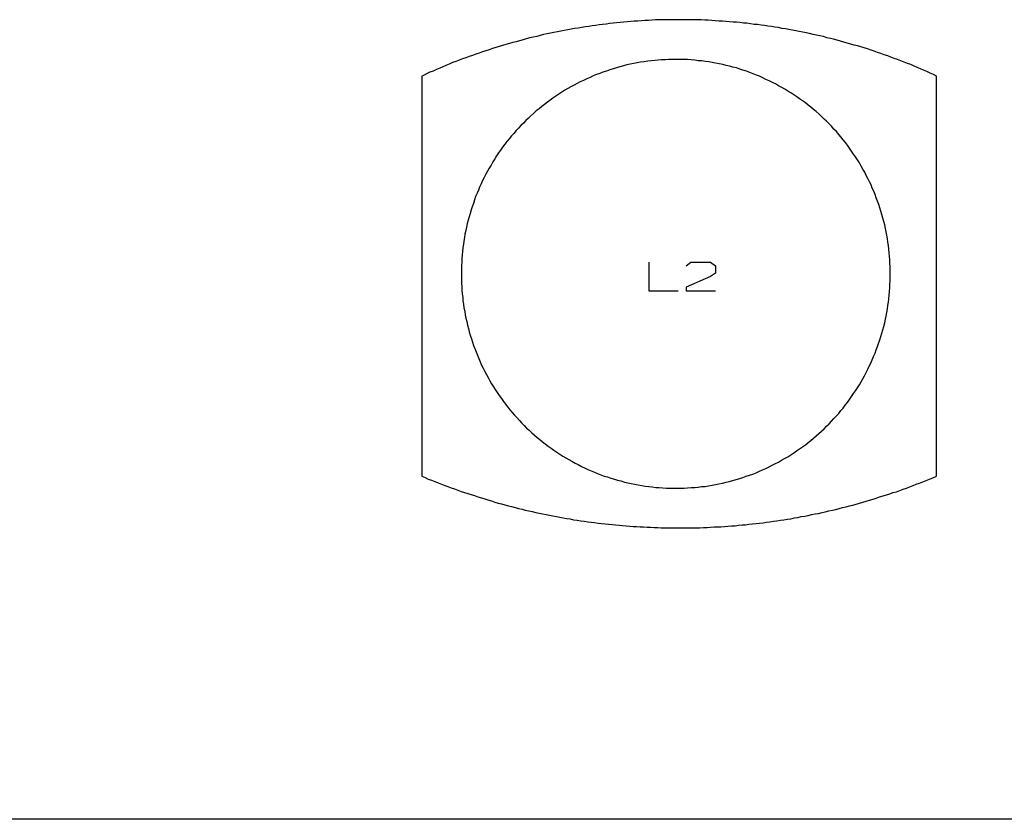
# Model space of a CAD drawing. Extents: x -93 to 502, y -337 to 504.
# Tile 11 of 15: x 283 to 380, y 0 to 79. Entities that reach past the tile are written whole.
import ezdxf

# ---------------------------------------------------------------- set-up
doc = ezdxf.new("R2010")
doc.units = 0
doc.layers.add('1', color=1, linetype='CONTINUOUS')

msp = doc.modelspace()

# ---------------------------------------------------------------- linework, layer by layer
at = {"layer": '1'}
for p, q in [((342.85, 78.92), (342.5, 78.87)), ((343.2, 78.95), (342.85, 78.92)), ((343.55, 78.97), (343.2, 78.95)), ((343.9, 79), (343.55, 78.97)), ((344.25, 79.03), (343.9, 79)), ((344.6, 79.05), (344.25, 79.03)), ((344.95, 79.05), (344.6, 79.05)), ((345.3, 79.08), (344.95, 79.05)), ((345.65, 79.1), (345.3, 79.08)), ((346, 79.1), (345.65, 79.1)), ((346.35, 79.13), (346, 79.1)), ((346.67, 79.13), (346.35, 79.13)), ((347.02, 79.13), (346.67, 79.13)), ((347.37, 79.13), (347.02, 79.13)), ((347.72, 79.13), (347.37, 79.13)), ((348.07, 79.13), (347.72, 79.13)), ((348.42, 79.13), (348.07, 79.13)), ((348.77, 79.13), (348.42, 79.13)), ((349.12, 79.13), (348.77, 79.13)), ((349.47, 79.13), (349.12, 79.13)), ((349.82, 79.1), (349.47, 79.13)), ((350.17, 79.1), (349.82, 79.1)), ((350.52, 79.08), (350.17, 79.1)), ((350.87, 79.08), (350.52, 79.08)), ((351.22, 79.05), (350.87, 79.08)), ((351.57, 79.03), (351.22, 79.05)), ((351.92, 79), (351.57, 79.03)), ((352.27, 78.97), (351.92, 79)), ((352.62, 78.95), (352.27, 78.97)), ((352.97, 78.92), (352.62, 78.95)), ((353.32, 78.9), (352.97, 78.92)), ((336.27, 78), (335.95, 77.92)), ((336.62, 78.07), (336.27, 78)), ((336.97, 78.12), (336.62, 78.07)), ((337.32, 78.2), (336.97, 78.12)), ((337.65, 78.25), (337.32, 78.2)), ((338, 78.3), (337.65, 78.25)), ((338.35, 78.37), (338, 78.3)), ((338.7, 78.42), (338.35, 78.37)), ((339.05, 78.47), (338.7, 78.42)), ((339.37, 78.52), (339.05, 78.47)), ((339.72, 78.57), (339.37, 78.52)), ((340.07, 78.62), (339.72, 78.57)), ((340.42, 78.67), (340.07, 78.62)), ((340.77, 78.7), (340.42, 78.67)), ((341.12, 78.75), (340.77, 78.7)), ((341.47, 78.77), (341.12, 78.75)), ((341.8, 78.82), (341.47, 78.77)), ((342.15, 78.85), (341.8, 78.82)), ((342.5, 78.87), (342.15, 78.85)), ((353.65, 78.87), (353.32, 78.9)), ((354, 78.85), (353.65, 78.87)), ((354.35, 78.8), (354, 78.85)), ((354.7, 78.77), (354.35, 78.8)), ((355.05, 78.72), (354.7, 78.77)), ((355.4, 78.67), (355.05, 78.72)), ((355.75, 78.65), (355.4, 78.67)), ((356.1, 78.6), (355.75, 78.65)), ((356.42, 78.55), (356.1, 78.6)), ((356.77, 78.5), (356.42, 78.55)), ((357.12, 78.45), (356.77, 78.5)), ((357.47, 78.4), (357.12, 78.45)), ((357.82, 78.35), (357.47, 78.4)), ((358.15, 78.27), (357.82, 78.35)), ((358.5, 78.22), (358.15, 78.27)), ((358.85, 78.15), (358.5, 78.22)), ((359.2, 78.1), (358.85, 78.15)), ((359.52, 78.02), (359.2, 78.1)), ((359.87, 77.97), (359.52, 78.02)), ((360.22, 77.9), (359.87, 77.97)), ((332.2, 77.05), (331.87, 76.95)), ((332.55, 77.15), (332.2, 77.05)), ((332.87, 77.22), (332.55, 77.15)), ((333.22, 77.32), (332.87, 77.22)), ((333.55, 77.4), (333.22, 77.32)), ((333.9, 77.47), (333.55, 77.4)), ((334.25, 77.55), (333.9, 77.47)), ((334.57, 77.65), (334.25, 77.55)), ((334.92, 77.72), (334.57, 77.65)), ((335.25, 77.8), (334.92, 77.72)), ((335.6, 77.85), (335.25, 77.8)), ((335.95, 77.92), (335.6, 77.85)), ((360.55, 77.82), (360.22, 77.9)), ((360.9, 77.75), (360.55, 77.82)), ((361.25, 77.67), (360.9, 77.75)), ((361.57, 77.6), (361.25, 77.67)), ((361.92, 77.52), (361.57, 77.6)), ((362.27, 77.45), (361.92, 77.52)), ((362.6, 77.35), (362.27, 77.45)), ((362.95, 77.27), (362.6, 77.35)), ((363.27, 77.2), (362.95, 77.27)), ((363.62, 77.1), (363.27, 77.2)), ((363.95, 77), (363.62, 77.1)), ((364.3, 76.92), (363.95, 77)), ((328.87, 76.05), (328.52, 75.95)), ((329.2, 76.15), (328.87, 76.05)), ((329.52, 76.28), (329.2, 76.15)), ((329.85, 76.38), (329.52, 76.28)), ((330.2, 76.47), (329.85, 76.38)), ((330.52, 76.57), (330.2, 76.47)), ((330.85, 76.67), (330.52, 76.57)), ((331.2, 76.77), (330.85, 76.67)), ((331.52, 76.87), (331.2, 76.77)), ((331.87, 76.95), (331.52, 76.87)), ((364.63, 76.82), (364.3, 76.92)), ((364.98, 76.72), (364.63, 76.82)), ((365.3, 76.62), (364.98, 76.72)), ((365.63, 76.53), (365.3, 76.62)), ((365.98, 76.43), (365.63, 76.53)), ((366.3, 76.33), (365.98, 76.43)), ((366.63, 76.23), (366.3, 76.33)), ((366.98, 76.1), (366.63, 76.23)), ((367.3, 76), (366.98, 76.1)), ((367.63, 75.88), (367.3, 76)), ((326.22, 75.13), (325.9, 75)), ((326.55, 75.25), (326.22, 75.13)), ((326.87, 75.35), (326.55, 75.25)), ((327.22, 75.48), (326.87, 75.35)), ((327.55, 75.6), (327.22, 75.48)), ((327.87, 75.73), (327.55, 75.6)), ((328.2, 75.83), (327.87, 75.73)), ((328.52, 75.95), (328.2, 75.83)), ((344.88, 75.02), (344.53, 74.97)), ((345.23, 75.05), (344.88, 75.02)), ((345.58, 75.1), (345.23, 75.05)), ((345.9, 75.12), (345.58, 75.1)), ((346.25, 75.15), (345.9, 75.12)), ((346.6, 75.17), (346.25, 75.15)), ((346.95, 75.2), (346.6, 75.17)), ((347.3, 75.2), (346.95, 75.2)), ((347.65, 75.2), (347.3, 75.2)), ((347.78, 75.2), (347.65, 75.2)), ((348.13, 75.2), (347.78, 75.2)), ((348.48, 75.18), (348.13, 75.2)), ((348.83, 75.18), (348.48, 75.18)), ((349.18, 75.15), (348.83, 75.18)), ((349.53, 75.12), (349.18, 75.15)), ((349.88, 75.07), (349.53, 75.12)), ((350.23, 75.05), (349.88, 75.07)), ((350.58, 75), (350.23, 75.05)), ((367.95, 75.78), (367.63, 75.88)), ((368.28, 75.65), (367.95, 75.78)), ((368.63, 75.55), (368.28, 75.65)), ((368.95, 75.43), (368.63, 75.55)), ((369.28, 75.3), (368.95, 75.43)), ((369.6, 75.18), (369.28, 75.3)), ((369.93, 75.05), (369.6, 75.18)), ((370.25, 74.93), (369.93, 75.05)), ((323.65, 74.05), (323.32, 73.93)), ((323.97, 74.2), (323.65, 74.05)), ((324.3, 74.33), (323.97, 74.2)), ((324.6, 74.48), (324.3, 74.33)), ((324.92, 74.6), (324.6, 74.48)), ((325.25, 74.73), (324.92, 74.6)), ((325.57, 74.88), (325.25, 74.73)), ((325.9, 75), (325.57, 74.88)), ((340.8, 74.05), (340.45, 73.95)), ((341.13, 74.17), (340.8, 74.05)), ((341.45, 74.27), (341.13, 74.17)), ((341.8, 74.37), (341.45, 74.27)), ((342.13, 74.47), (341.8, 74.37)), ((342.48, 74.55), (342.13, 74.47)), ((342.8, 74.65), (342.48, 74.55)), ((343.15, 74.72), (342.8, 74.65)), ((343.5, 74.8), (343.15, 74.72)), ((343.83, 74.85), (343.5, 74.8)), ((344.18, 74.92), (343.83, 74.85)), ((344.53, 74.97), (344.18, 74.92)), ((350.93, 74.95), (350.58, 75)), ((351.25, 74.9), (350.93, 74.95)), ((351.6, 74.82), (351.25, 74.9)), ((351.95, 74.77), (351.6, 74.82)), ((352.3, 74.7), (351.95, 74.77)), ((352.63, 74.6), (352.3, 74.7)), ((352.98, 74.52), (352.63, 74.6)), ((353.3, 74.42), (352.98, 74.52)), ((353.65, 74.35), (353.3, 74.42)), ((353.98, 74.25), (353.65, 74.35)), ((354.3, 74.12), (353.98, 74.25)), ((354.65, 74.03), (354.3, 74.12)), ((370.58, 74.8), (370.25, 74.93)), ((370.9, 74.68), (370.58, 74.8)), ((371.23, 74.53), (370.9, 74.68)), ((371.55, 74.4), (371.23, 74.53)), ((371.88, 74.28), (371.55, 74.4)), ((372.18, 74.13), (371.88, 74.28)), ((372.5, 74), (372.18, 74.13)), ((322.7, 73.62), (322.52, 73.55)), ((322.52, 73.55), (322.52, 33.95)), ((323, 73.78), (322.7, 73.62)), ((323.32, 73.93), (323, 73.78)), ((338.53, 73.12), (338.2, 72.97)), ((338.85, 73.27), (338.53, 73.12)), ((339.18, 73.42), (338.85, 73.27)), ((339.48, 73.57), (339.18, 73.42)), ((339.8, 73.7), (339.48, 73.57)), ((340.13, 73.82), (339.8, 73.7)), ((340.45, 73.95), (340.13, 73.82)), ((354.98, 73.9), (354.65, 74.03)), ((355.3, 73.78), (354.98, 73.9)), ((355.63, 73.65), (355.3, 73.78)), ((355.95, 73.53), (355.63, 73.65)), ((356.28, 73.38), (355.95, 73.53)), ((356.58, 73.22), (356.28, 73.38)), ((356.9, 73.07), (356.58, 73.22)), ((357.23, 72.92), (356.9, 73.07)), ((372.83, 73.85), (372.5, 74)), ((373.15, 73.7), (372.83, 73.85)), ((373.45, 73.55), (373.15, 73.7)), ((373.45, 33.95), (373.45, 73.55)), ((336.68, 72.15), (336.38, 71.95)), ((336.98, 72.32), (336.68, 72.15)), ((337.28, 72.5), (336.98, 72.32)), ((337.6, 72.65), (337.28, 72.5)), ((337.9, 72.82), (337.6, 72.65)), ((338.2, 72.97), (337.9, 72.82)), ((357.53, 72.77), (357.23, 72.92)), ((357.83, 72.6), (357.53, 72.77)), ((358.15, 72.42), (357.83, 72.6)), ((358.45, 72.25), (358.15, 72.42)), ((358.75, 72.07), (358.45, 72.25)), ((335.23, 71.17), (334.95, 70.97)), ((335.5, 71.37), (335.23, 71.17)), ((335.8, 71.57), (335.5, 71.37)), ((336.1, 71.77), (335.8, 71.57)), ((336.38, 71.95), (336.1, 71.77)), ((359.05, 71.9), (358.75, 72.07)), ((359.33, 71.7), (359.05, 71.9)), ((359.63, 71.5), (359.33, 71.7)), ((359.9, 71.3), (359.63, 71.5)), ((360.2, 71.1), (359.9, 71.3)), ((334.13, 70.32), (333.85, 70.1)), ((334.4, 70.55), (334.13, 70.32)), ((334.68, 70.75), (334.4, 70.55)), ((334.95, 70.97), (334.68, 70.75)), ((360.48, 70.9), (360.2, 71.1)), ((360.75, 70.67), (360.48, 70.9)), ((361.03, 70.47), (360.75, 70.67)), ((361.3, 70.25), (361.03, 70.47)), ((361.55, 70.03), (361.3, 70.25)), ((333.08, 69.4), (332.83, 69.15)), ((333.33, 69.62), (333.08, 69.4)), ((333.6, 69.88), (333.33, 69.62)), ((333.85, 70.1), (333.6, 69.88)), ((361.83, 69.78), (361.55, 70.03)), ((362.08, 69.55), (361.83, 69.78)), ((362.33, 69.3), (362.08, 69.55)), ((362.58, 69.08), (362.33, 69.3)), ((332.1, 68.4), (331.85, 68.15)), ((332.33, 68.65), (332.1, 68.4)), ((332.58, 68.9), (332.33, 68.65)), ((332.83, 69.15), (332.58, 68.9)), ((362.83, 68.83), (362.58, 69.08)), ((363.08, 68.58), (362.83, 68.83)), ((363.3, 68.3), (363.08, 68.58)), ((363.55, 68.05), (363.3, 68.3)), ((331.18, 67.35), (330.95, 67.07)), ((331.4, 67.62), (331.18, 67.35)), ((331.63, 67.88), (331.4, 67.62)), ((331.85, 68.15), (331.63, 67.88)), ((363.78, 67.78), (363.55, 68.05)), ((364, 67.53), (363.78, 67.78)), ((364.23, 67.25), (364, 67.53)), ((364.45, 66.97), (364.23, 67.25)), ((330.53, 66.5), (330.33, 66.22)), ((330.75, 66.8), (330.53, 66.5)), ((330.95, 67.07), (330.75, 66.8)), ((364.65, 66.7), (364.45, 66.97)), ((364.85, 66.4), (364.65, 66.7)), ((365.05, 66.12), (364.85, 66.4)), ((329.75, 65.35), (329.55, 65.05)), ((329.93, 65.65), (329.75, 65.35)), ((330.13, 65.95), (329.93, 65.65)), ((330.33, 66.22), (330.13, 65.95)), ((365.25, 65.82), (365.05, 66.12)), ((365.45, 65.55), (365.25, 65.82)), ((365.65, 65.25), (365.45, 65.55)), ((329.2, 64.45), (329.03, 64.15)), ((329.38, 64.75), (329.2, 64.45)), ((329.55, 65.05), (329.38, 64.75)), ((365.83, 64.95), (365.65, 65.25)), ((366, 64.65), (365.83, 64.95)), ((366.18, 64.35), (366, 64.65)), ((366.35, 64.05), (366.18, 64.35)), ((328.7, 63.52), (328.55, 63.22)), ((328.88, 63.85), (328.7, 63.52)), ((329.03, 64.15), (328.88, 63.85)), ((366.5, 63.72), (366.35, 64.05)), ((366.65, 63.42), (366.5, 63.72)), ((366.83, 63.1), (366.65, 63.42)), ((328.25, 62.57), (328.13, 62.27)), ((328.4, 62.9), (328.25, 62.57)), ((328.55, 63.22), (328.4, 62.9)), ((366.98, 62.8), (366.83, 63.1)), ((367.1, 62.47), (366.98, 62.8)), ((367.25, 62.15), (367.1, 62.47)), ((327.85, 61.62), (327.73, 61.3)), ((328, 61.95), (327.85, 61.62)), ((328.13, 62.27), (328, 61.95)), ((367.38, 61.82), (367.25, 62.15)), ((367.5, 61.5), (367.38, 61.82)), ((367.63, 61.17), (367.5, 61.5)), ((327.5, 60.62), (327.4, 60.3)), ((327.63, 60.95), (327.5, 60.62)), ((327.73, 61.3), (327.63, 60.95)), ((367.75, 60.85), (367.63, 61.17)), ((367.85, 60.5), (367.75, 60.85)), ((367.95, 60.17), (367.85, 60.5)), ((327.2, 59.62), (327.13, 59.3)), ((327.3, 59.95), (327.2, 59.62)), ((327.4, 60.3), (327.3, 59.95)), ((368.05, 59.85), (367.95, 60.17)), ((368.15, 59.5), (368.05, 59.85)), ((368.23, 59.17), (368.15, 59.5)), ((326.95, 58.6), (326.88, 58.27)), ((327.03, 58.95), (326.95, 58.6)), ((327.13, 59.3), (327.03, 58.95)), ((368.33, 58.82), (368.23, 59.17)), ((368.4, 58.47), (368.33, 58.82)), ((368.48, 58.15), (368.4, 58.47)), ((326.75, 57.57), (326.7, 57.22)), ((326.8, 57.92), (326.75, 57.57)), ((326.88, 58.27), (326.8, 57.92)), ((368.53, 57.8), (368.48, 58.15)), ((368.6, 57.45), (368.53, 57.8)), ((326.6, 56.55), (326.55, 56.2)), ((326.65, 56.9), (326.6, 56.55)), ((326.7, 57.22), (326.65, 56.9)), ((368.65, 57.1), (368.6, 57.45)), ((368.7, 56.77), (368.65, 57.1)), ((368.73, 56.42), (368.7, 56.77)), ((326.53, 55.85), (326.5, 55.5)), ((326.55, 56.2), (326.53, 55.85)), ((368.78, 56.07), (368.73, 56.42)), ((368.8, 55.72), (368.78, 56.07)), ((368.83, 55.37), (368.8, 55.72)), ((326.48, 55.15), (326.45, 54.8)), ((326.45, 54.8), (326.45, 54.45)), ((326.5, 55.5), (326.48, 55.15)), ((345, 55.13), (345, 52.3)), ((348.68, 54.78), (349.15, 55.12)), ((349.15, 55.12), (351.1, 55.12)), ((351.1, 55.12), (351.58, 54.78)), ((351.58, 54.78), (351.58, 54.05)), ((368.85, 55.02), (368.83, 55.37)), ((368.88, 54.67), (368.85, 55.02)), ((368.88, 54.32), (368.88, 54.67)), ((326.45, 54.45), (326.45, 54.1)), ((326.45, 54.1), (326.45, 53.75)), ((326.45, 53.75), (326.45, 53.4)), ((351.1, 53.7), (348.68, 52.65)), ((351.58, 54.05), (351.1, 53.7)), ((368.88, 53.97), (368.88, 54.32)), ((368.88, 53.62), (368.88, 53.97)), ((368.88, 53.27), (368.88, 53.62)), ((326.45, 53.4), (326.45, 53.05)), ((326.45, 53.05), (326.48, 52.7)), ((326.48, 52.7), (326.5, 52.35)), ((348.68, 52.65), (348.68, 52.3)), ((368.83, 52.57), (368.85, 52.92)), ((368.85, 52.92), (368.88, 53.27)), ((326.5, 52.35), (326.53, 52)), ((326.53, 52), (326.58, 51.65)), ((326.58, 51.65), (326.6, 51.3)), ((345, 52.3), (347.9, 52.3)), ((348.68, 52.3), (351.58, 52.3)), ((368.73, 51.52), (368.78, 51.87)), ((368.78, 51.87), (368.8, 52.22)), ((368.8, 52.22), (368.83, 52.57)), ((326.6, 51.3), (326.65, 50.97)), ((326.65, 50.97), (326.7, 50.62)), ((368.6, 50.5), (368.65, 50.85)), ((368.65, 50.85), (368.7, 51.17)), ((368.7, 51.17), (368.73, 51.52)), ((326.7, 50.62), (326.78, 50.28)), ((326.78, 50.28), (326.83, 49.93)), ((326.83, 49.93), (326.9, 49.6)), ((368.4, 49.48), (368.48, 49.8)), ((368.48, 49.8), (368.53, 50.15)), ((368.53, 50.15), (368.6, 50.5)), ((326.9, 49.6), (326.98, 49.25)), ((326.98, 49.25), (327.05, 48.9)), ((327.05, 48.9), (327.15, 48.58)), ((368.15, 48.45), (368.23, 48.78)), ((368.23, 48.78), (368.33, 49.13)), ((368.33, 49.13), (368.4, 49.48)), ((327.15, 48.58), (327.23, 48.23)), ((327.23, 48.23), (327.33, 47.9)), ((327.33, 47.9), (327.43, 47.55)), ((367.85, 47.45), (367.95, 47.78)), ((367.95, 47.78), (368.05, 48.1)), ((368.05, 48.1), (368.15, 48.45)), ((327.43, 47.55), (327.55, 47.23)), ((327.55, 47.23), (327.65, 46.9)), ((327.65, 46.9), (327.78, 46.58)), ((367.5, 46.45), (367.63, 46.78)), ((367.63, 46.78), (367.73, 47.1)), ((367.73, 47.1), (367.85, 47.45)), ((327.78, 46.58), (327.9, 46.25)), ((327.9, 46.25), (328.03, 45.93)), ((328.03, 45.93), (328.18, 45.6)), ((367.1, 45.48), (367.23, 45.8)), ((367.23, 45.8), (367.38, 46.13)), ((367.38, 46.13), (367.5, 46.45)), ((328.18, 45.6), (328.3, 45.28)), ((328.3, 45.28), (328.45, 44.95)), ((328.45, 44.95), (328.6, 44.65)), ((366.65, 44.53), (366.8, 44.85)), ((366.8, 44.85), (366.95, 45.15)), ((366.95, 45.15), (367.1, 45.48)), ((328.6, 44.65), (328.75, 44.33)), ((328.75, 44.33), (328.93, 44.03)), ((328.93, 44.03), (329.1, 43.73)), ((366.18, 43.6), (366.33, 43.9)), ((366.33, 43.9), (366.5, 44.23)), ((366.5, 44.23), (366.65, 44.53)), ((329.1, 43.73), (329.25, 43.4)), ((329.25, 43.4), (329.43, 43.1)), ((329.43, 43.1), (329.63, 42.8)), ((365.63, 42.7), (365.83, 43)), ((365.83, 43), (366, 43.3)), ((366, 43.3), (366.18, 43.6)), ((329.63, 42.8), (329.8, 42.53)), ((329.8, 42.53), (330, 42.23)), ((330, 42.23), (330.2, 41.93)), ((330.2, 41.93), (330.4, 41.65)), ((365.05, 41.83), (365.25, 42.13)), ((365.25, 42.13), (365.45, 42.4)), ((365.45, 42.4), (365.63, 42.7)), ((330.4, 41.65), (330.6, 41.35)), ((330.6, 41.35), (330.8, 41.08)), ((330.8, 41.08), (331.03, 40.8)), ((364.23, 40.7), (364.43, 40.98)), ((364.43, 40.98), (364.65, 41.25)), ((364.65, 41.25), (364.85, 41.55)), ((364.85, 41.55), (365.05, 41.83)), ((331.03, 40.8), (331.25, 40.52)), ((331.25, 40.52), (331.48, 40.27)), ((331.48, 40.27), (331.7, 40)), ((331.7, 40), (331.93, 39.75)), ((363.53, 39.9), (363.78, 40.17)), ((363.78, 40.17), (364, 40.45)), ((364, 40.45), (364.23, 40.7)), ((331.93, 39.75), (332.18, 39.47)), ((332.18, 39.47), (332.4, 39.22)), ((332.4, 39.22), (332.65, 38.97)), ((332.65, 38.97), (332.9, 38.72)), ((362.58, 38.9), (362.83, 39.15)), ((362.83, 39.15), (363.08, 39.4)), ((363.08, 39.4), (363.3, 39.65)), ((363.3, 39.65), (363.53, 39.9)), ((332.9, 38.72), (333.15, 38.5)), ((333.15, 38.5), (333.4, 38.25)), ((333.4, 38.25), (333.68, 38.02)), ((333.68, 38.02), (333.93, 37.8)), ((361.55, 37.95), (361.8, 38.17)), ((361.8, 38.17), (362.08, 38.4)), ((362.08, 38.4), (362.33, 38.65)), ((362.33, 38.65), (362.58, 38.9)), ((333.93, 37.8), (334.2, 37.58)), ((334.2, 37.58), (334.48, 37.35)), ((334.48, 37.35), (334.75, 37.15)), ((334.75, 37.15), (335.03, 36.93)), ((360.18, 36.85), (360.48, 37.05)), ((360.48, 37.05), (360.75, 37.28)), ((360.75, 37.28), (361.03, 37.5)), ((361.03, 37.5), (361.28, 37.73)), ((361.28, 37.73), (361.55, 37.95)), ((335.03, 36.93), (335.33, 36.73)), ((335.33, 36.73), (335.6, 36.53)), ((335.6, 36.53), (335.9, 36.33)), ((335.9, 36.33), (336.18, 36.12)), ((336.18, 36.12), (336.48, 35.95)), ((358.73, 35.88), (359.03, 36.08)), ((359.03, 36.08), (359.33, 36.25)), ((359.33, 36.25), (359.6, 36.45)), ((359.6, 36.45), (359.9, 36.65)), ((359.9, 36.65), (360.18, 36.85)), ((336.48, 35.95), (336.78, 35.78)), ((336.78, 35.78), (337.08, 35.6)), ((337.08, 35.6), (337.38, 35.43)), ((337.38, 35.43), (337.7, 35.25)), ((337.7, 35.25), (338, 35.1)), ((338, 35.1), (338.33, 34.93)), ((357.2, 35.03), (357.53, 35.2)), ((357.53, 35.2), (357.83, 35.35)), ((357.83, 35.35), (358.13, 35.53)), ((358.13, 35.53), (358.43, 35.7)), ((358.43, 35.7), (358.73, 35.88)), ((338.33, 34.93), (338.63, 34.78)), ((338.63, 34.78), (338.95, 34.62)), ((338.95, 34.62), (339.28, 34.5)), ((339.28, 34.5), (339.6, 34.35)), ((339.6, 34.35), (339.9, 34.22)), ((339.9, 34.22), (340.25, 34.1)), ((340.25, 34.1), (340.58, 33.97)), ((354.95, 34.05), (355.28, 34.17)), ((355.28, 34.17), (355.6, 34.3)), ((355.6, 34.3), (355.93, 34.45)), ((355.93, 34.45), (356.25, 34.58)), ((356.25, 34.58), (356.58, 34.73)), ((356.58, 34.73), (356.9, 34.88)), ((356.9, 34.88), (357.2, 35.03)), ((322.52, 33.95), (322.85, 33.83)), ((322.85, 33.83), (323.17, 33.67)), ((323.17, 33.67), (323.5, 33.55)), ((323.5, 33.55), (323.82, 33.42)), ((323.82, 33.42), (324.15, 33.3)), ((324.15, 33.3), (324.47, 33.17)), ((324.47, 33.17), (324.8, 33.05)), ((340.58, 33.97), (340.9, 33.88)), ((340.9, 33.88), (341.23, 33.75)), ((341.23, 33.75), (341.58, 33.65)), ((341.58, 33.65), (341.9, 33.55)), ((341.9, 33.55), (342.23, 33.48)), ((342.23, 33.48), (342.58, 33.38)), ((342.58, 33.38), (342.93, 33.3)), ((342.93, 33.3), (343.25, 33.23)), ((343.25, 33.23), (343.6, 33.15)), ((343.6, 33.15), (343.95, 33.1)), ((351.25, 33.08), (351.6, 33.13)), ((351.6, 33.13), (351.93, 33.2)), ((351.93, 33.2), (352.28, 33.28)), ((352.28, 33.28), (352.63, 33.35)), ((352.63, 33.35), (352.95, 33.43)), ((352.95, 33.43), (353.3, 33.53)), ((353.3, 33.53), (353.63, 33.63)), ((353.63, 33.63), (353.98, 33.73)), ((353.98, 33.73), (354.3, 33.83)), ((354.3, 33.83), (354.63, 33.95)), ((354.63, 33.95), (354.95, 34.05)), ((371.13, 33.02), (371.45, 33.15)), ((371.45, 33.15), (371.78, 33.27)), ((371.78, 33.27), (372.1, 33.4)), ((372.1, 33.4), (372.43, 33.52)), ((372.43, 33.52), (372.75, 33.65)), ((372.75, 33.65), (373.08, 33.8)), ((373.08, 33.8), (373.4, 33.92)), ((373.4, 33.92), (373.45, 33.95)), ((324.8, 33.05), (325.12, 32.92)), ((325.12, 32.92), (325.45, 32.8)), ((325.45, 32.8), (325.77, 32.7)), ((325.77, 32.7), (326.1, 32.58)), ((326.1, 32.58), (326.42, 32.45)), ((326.42, 32.45), (326.77, 32.35)), ((326.77, 32.35), (327.1, 32.23)), ((327.1, 32.23), (327.42, 32.13)), ((343.95, 33.1), (344.3, 33.03)), ((344.3, 33.03), (344.63, 32.98)), ((344.63, 32.98), (344.98, 32.93)), ((344.98, 32.93), (345.33, 32.9)), ((345.33, 32.9), (345.68, 32.85)), ((345.68, 32.85), (346.03, 32.83)), ((346.03, 32.83), (346.38, 32.8)), ((346.38, 32.8), (346.73, 32.77)), ((346.73, 32.77), (347.08, 32.77)), ((347.08, 32.77), (347.43, 32.77)), ((347.43, 32.77), (347.78, 32.77)), ((347.78, 32.77), (348.13, 32.77)), ((348.13, 32.77), (348.48, 32.77)), ((348.48, 32.77), (348.83, 32.8)), ((348.83, 32.8), (349.18, 32.83)), ((349.18, 32.83), (349.53, 32.85)), ((349.53, 32.85), (349.88, 32.88)), ((349.88, 32.88), (350.2, 32.93)), ((350.2, 32.93), (350.55, 32.95)), ((350.55, 32.95), (350.9, 33)), ((350.9, 33), (351.25, 33.08)), ((368.5, 32.1), (368.83, 32.2)), ((368.83, 32.2), (369.15, 32.33)), ((369.15, 32.33), (369.48, 32.42)), ((369.48, 32.42), (369.83, 32.55)), ((369.83, 32.55), (370.15, 32.67)), ((370.15, 32.67), (370.48, 32.77)), ((370.48, 32.77), (370.8, 32.9)), ((370.8, 32.9), (371.13, 33.02)), ((327.42, 32.13), (327.75, 32.03)), ((327.75, 32.03), (328.07, 31.9)), ((328.07, 31.9), (328.42, 31.8)), ((328.42, 31.8), (328.75, 31.7)), ((328.75, 31.7), (329.07, 31.6)), ((329.07, 31.6), (329.42, 31.5)), ((329.42, 31.5), (329.75, 31.4)), ((329.75, 31.4), (330.07, 31.3)), ((330.07, 31.3), (330.42, 31.23)), ((330.42, 31.23), (330.75, 31.13)), ((365.18, 31.1), (365.5, 31.2)), ((365.5, 31.2), (365.83, 31.3)), ((365.83, 31.3), (366.18, 31.38)), ((366.18, 31.38), (366.5, 31.48)), ((366.5, 31.48), (366.83, 31.58)), ((366.83, 31.58), (367.18, 31.68)), ((367.18, 31.68), (367.5, 31.78)), ((367.5, 31.78), (367.83, 31.9)), ((367.83, 31.9), (368.18, 32)), ((368.18, 32), (368.5, 32.1)), ((330.75, 31.13), (331.1, 31.03)), ((331.1, 31.03), (331.42, 30.95)), ((331.42, 30.95), (331.77, 30.85)), ((331.77, 30.85), (332.1, 30.77)), ((332.1, 30.77), (332.45, 30.7)), ((332.45, 30.7), (332.77, 30.6)), ((332.77, 30.6), (333.12, 30.52)), ((333.12, 30.52), (333.45, 30.45)), ((333.45, 30.45), (333.8, 30.37)), ((333.8, 30.37), (334.15, 30.3)), ((334.15, 30.3), (334.47, 30.22)), ((334.47, 30.22), (334.82, 30.15)), ((361.1, 30.15), (361.45, 30.22)), ((361.45, 30.22), (361.78, 30.27)), ((361.78, 30.27), (362.13, 30.35)), ((362.13, 30.35), (362.45, 30.42)), ((362.45, 30.42), (362.8, 30.52)), ((362.8, 30.52), (363.15, 30.6)), ((363.15, 30.6), (363.48, 30.67)), ((363.48, 30.67), (363.83, 30.75)), ((363.83, 30.75), (364.15, 30.85)), ((364.15, 30.85), (364.5, 30.92)), ((364.5, 30.92), (364.83, 31.02)), ((364.83, 31.02), (365.18, 31.1)), ((334.82, 30.15), (335.17, 30.1)), ((335.17, 30.1), (335.5, 30.02)), ((335.5, 30.02), (335.85, 29.95)), ((335.85, 29.95), (336.2, 29.9)), ((336.2, 29.9), (336.52, 29.82)), ((336.52, 29.82), (336.87, 29.77)), ((336.87, 29.77), (337.22, 29.72)), ((337.22, 29.72), (337.55, 29.65)), ((337.55, 29.65), (337.9, 29.6)), ((337.9, 29.6), (338.25, 29.55)), ((338.25, 29.55), (338.6, 29.5)), ((338.6, 29.5), (338.95, 29.45)), ((338.95, 29.45), (339.27, 29.4)), ((339.27, 29.4), (339.62, 29.37)), ((339.62, 29.37), (339.97, 29.32)), ((339.97, 29.32), (340.32, 29.27)), ((340.32, 29.27), (340.67, 29.25)), ((340.67, 29.25), (341, 29.2)), ((354.9, 29.2), (355.25, 29.23)), ((355.25, 29.23), (355.6, 29.27)), ((355.6, 29.27), (355.95, 29.3)), ((355.95, 29.3), (356.3, 29.35)), ((356.3, 29.35), (356.62, 29.4)), ((356.62, 29.4), (356.97, 29.45)), ((356.97, 29.45), (357.32, 29.5)), ((357.32, 29.5), (357.67, 29.55)), ((357.67, 29.55), (358.02, 29.6)), ((358.02, 29.6), (358.35, 29.65)), ((358.35, 29.65), (358.7, 29.7)), ((358.7, 29.7), (359.05, 29.75)), ((359.05, 29.75), (359.4, 29.82)), ((359.4, 29.82), (359.72, 29.87)), ((359.72, 29.87), (360.07, 29.95)), ((360.07, 29.95), (360.42, 30)), ((360.42, 30), (360.75, 30.07)), ((360.75, 30.07), (361.1, 30.15)), ((341, 29.2), (341.35, 29.18)), ((341.35, 29.18), (341.7, 29.13)), ((341.7, 29.13), (342.05, 29.1)), ((342.05, 29.1), (342.4, 29.08)), ((342.4, 29.08), (342.75, 29.05)), ((342.75, 29.05), (343.1, 29)), ((343.1, 29), (343.45, 28.98)), ((343.45, 28.98), (343.77, 28.98)), ((343.77, 28.98), (344.12, 28.95)), ((344.12, 28.95), (344.47, 28.93)), ((344.47, 28.93), (344.82, 28.9)), ((344.82, 28.9), (345.17, 28.9)), ((345.17, 28.9), (345.52, 28.88)), ((345.52, 28.88), (345.87, 28.88)), ((345.87, 28.88), (346.22, 28.85)), ((346.22, 28.85), (346.57, 28.85)), ((346.57, 28.85), (346.92, 28.83)), ((346.92, 28.83), (347.27, 28.83)), ((347.27, 28.83), (347.6, 28.83)), ((347.6, 28.83), (347.95, 28.83)), ((347.95, 28.83), (348.3, 28.83)), ((348.3, 28.83), (348.65, 28.83)), ((348.65, 28.83), (349, 28.83)), ((349, 28.83), (349.35, 28.85)), ((349.35, 28.85), (349.7, 28.85)), ((349.7, 28.85), (350.05, 28.85)), ((350.05, 28.85), (350.4, 28.88)), ((350.4, 28.88), (350.75, 28.88)), ((350.75, 28.88), (351.1, 28.9)), ((351.1, 28.9), (351.45, 28.93)), ((351.45, 28.93), (351.77, 28.95)), ((351.77, 28.95), (352.12, 28.95)), ((352.12, 28.95), (352.47, 28.98)), ((352.47, 28.98), (352.82, 29)), ((352.82, 29), (353.17, 29.03)), ((353.17, 29.03), (353.52, 29.05)), ((353.52, 29.05), (353.87, 29.1)), ((353.87, 29.1), (354.22, 29.13)), ((354.22, 29.13), (354.55, 29.15)), ((354.55, 29.15), (354.9, 29.2)), ((404.58, 0), (5.65, 0))]:
    msp.add_line(p, q, dxfattribs=at)

doc.saveas('drawing.dxf')
